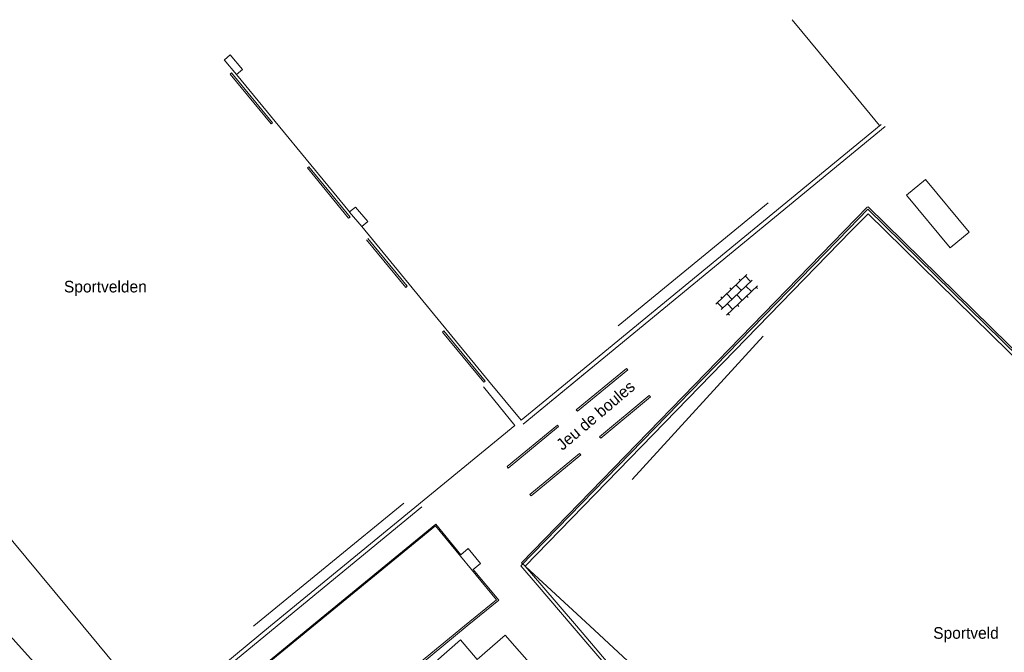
# Model space of a CAD drawing. Header units: metres. Extents: x 86385 to 87348, y 451052 to 451596.
# Tile 9 of 25: x 86608 to 86761, y 451496 to 451594. Entities that reach past the tile are written whole.
import ezdxf

# ---------------------------------------------------------------- set-up
doc = ezdxf.new("R2010")
doc.units = ezdxf.units.M
doc.linetypes.add('RI-HWA', pattern=[7.4, 5, -2.4])
for name, color, linetype, lineweight in [('B-WE-RI-HWA_TRANSPORTLEIDING-G', 150, 'RI-HWA', 18), ('functie-aanduiding', 8, 'Continuous', 0), ('hek', 8, 'Continuous', 0), ('hoofdgebouw', 8, 'Continuous', 0), ('kant open verharding', 8, 'Continuous', 0), ('kant verharding', 8, 'Continuous', 0), ('open verharding 4', 8, 'Continuous', 0), ('overig lijnvormig object', 8, 'Continuous', 0), ('overig opstal', 8, 'Continuous', 0), ('raster', 8, 'Continuous', 0)]:
    doc.layers.add(name, color=color, linetype=linetype, lineweight=lineweight)
doc.styles.add('Style-WORKING', font='WORKING.shx')

# ---------------------------------------------------------------- blocks, each defined once
blk = doc.blocks.new('OVTP4')
at = {"layer": 'open verharding 4', "color": 7, "linetype": 'Continuous', "lineweight": 0}
for p, q in [((0, 1.2), (6.6, 1.2)), ((0, 0), (6.6, 0)), ((0.3, 1.2), (0.3, 0)), ((1.3, 1.5), (1.3, 1.2)), ((1.3, 0), (1.3, -1.2)), ((2.3, 1.2), (2.3, 0)), ((3.3, 1.5), (3.3, 1.2)), ((3.3, 0), (3.3, -1.2)), ((4.3, 1.2), (4.3, 0)), ((5.3, 1.5), (5.3, 1.2)), ((5.3, 0), (5.3, -1.2)), ((6.3, 1.2), (6.3, 0)), ((0, -1.2), (6.6, -1.2)), ((0.3, -1.2), (0.3, -1.5)), ((2.3, -1.2), (2.3, -1.5)), ((4.3, -1.2), (4.3, -1.5)), ((6.3, -1.2), (6.3, -1.5))]:
    blk.add_line(p, q, dxfattribs=at)
blk = doc.blocks.new('A$Cf75df683')
at = {"layer": 'hek', "linetype": 'Continuous', "lineweight": 0}
for p, q in [((86784.8, 451520.79), (86739.78, 451564.99)), ((86686.31, 451531.31), (86697.12, 451540.2)), ((86672.74, 451515.77), (86653.5, 451500)), ((86653.5, 451500), (86641.69, 451490.32)), ((86651.38, 451478.47), (86677.63, 451500))]:
    blk.add_line(p, q, dxfattribs=at)
at = {"layer": 'hek', "linetype": 'Continuous', "lineweight": 0, "flags": 128}
blk.add_lwpolyline([(86677.63, 451500), (86682.52, 451504.01), (86678.52, 451508.75), (86679.68, 451509.68), (86677.75, 451512.03), (86676.64, 451511), (86672.74, 451515.77)], dxfattribs=at)
at = {"layer": 'hoofdgebouw', "linetype": 'Continuous', "lineweight": 13, "flags": 128}
for points in [[(86675.45, 451463.1), (86661.31, 451479.05), (86665.67, 451482.88), (86663, 451485.88), (86676.6, 451497.85), (86679.17, 451494.78), (86683.52, 451498.58)], [(86683.52, 451498.58), (86697.54, 451482.54), (86700.31, 451484.97), (86708.22, 451475.93), (86699.36, 451468.18), (86701.33, 451465.93), (86693.13, 451458.77), (86691.16, 451461.02), (86681.48, 451452.41)]]:
    blk.add_lwpolyline(points, dxfattribs=at)
at = {"layer": 'kant open verharding', "linetype": 'Continuous', "lineweight": 0, "flags": 128}
blk.add_lwpolyline([(86644.96, 451456.05), (86622.22, 451481.27), (86605.34, 451500)], dxfattribs=at)
at = {"layer": 'kant verharding', "linetype": 'Continuous', "lineweight": 0}
for p, q in [((86659.38, 451564.2), (86641.84, 451585.53)), ((86689.41, 451534.69), (86741.83, 451577.74)), ((86680.93, 451538.01), (86661.25, 451561.94)), ((86688.46, 451506.35), (86693.91, 451500)), ((86689.17, 451506.28), (86694.55, 451500)), ((86677.21, 451500), (86682.16, 451504.06)), ((86631.38, 451487.07), (86647.12, 451500)), ((86693.91, 451500), (86764.54, 451417.65)), ((86694.55, 451500), (86764.91, 451417.98))]:
    blk.add_line(p, q, dxfattribs=at)
at = {"layer": 'kant verharding', "linetype": 'Continuous', "lineweight": 0, "flags": 128}
for points in [[(86789.25, 451516.09), (86739.76, 451564.62), (86736.83, 451561.61)], [(86788.86, 451515.78), (86739.77, 451563.93), (86737.13, 451561.22)], [(86736.83, 451561.61), (86685.91, 451509.31), (86688.46, 451506.35)], [(86737.13, 451561.22), (86686.6, 451509.28), (86689.17, 451506.28)], [(86680.93, 451538.01), (86685.96, 451531.89), (86689.41, 451534.69)], [(86647.12, 451500), (86684.98, 451531.08), (86680.13, 451537.06)], [(86682.16, 451504.06), (86672.7, 451515.53), (86653.78, 451500)], [(86653.78, 451500), (86641.99, 451490.33), (86651.34, 451478.77), (86677.21, 451500)]]:
    blk.add_lwpolyline(points, dxfattribs=at)
at = {"layer": 'overig lijnvormig object', "linetype": 'Continuous', "lineweight": 0}
for p, q in [((86647.43, 451578.04), (86641.07, 451585.75)), ((86659.23, 451563.22), (86652.84, 451571.02)), ((86680.4, 451537.95), (86674, 451545.74)), ((86694.71, 451533.31), (86702.52, 451539.71)), ((86698.33, 451529.13), (86706.03, 451535.51)), ((86683.97, 451524.49), (86691.79, 451530.91)), ((86687.51, 451520.19), (86695.21, 451526.54))]:
    blk.add_line(p, q, dxfattribs=at)
at = {"layer": 'overig lijnvormig object', "linetype": 'Continuous', "lineweight": 0, "flags": 128}
for points in [[(86641.07, 451585.75), (86640.86, 451585.56), (86647.2, 451577.85), (86647.43, 451578.04)], [(86652.84, 451571.02), (86653.05, 451571.19), (86659.45, 451563.41), (86659.23, 451563.22)], [(86662.01, 451559.86), (86668.11, 451552.49), (86668.32, 451552.67), (86662.23, 451560.07)], [(86674, 451545.74), (86673.79, 451545.57), (86680.19, 451537.78), (86680.4, 451537.95)], [(86702.52, 451539.71), (86702.33, 451539.93), (86694.51, 451533.51), (86694.71, 451533.31)], [(86698.33, 451529.13), (86698.15, 451529.34), (86705.84, 451535.72), (86706.03, 451535.51)], [(86691.79, 451530.91), (86691.63, 451531.13), (86683.8, 451524.71), (86683.97, 451524.49)], [(86687.51, 451520.19), (86687.34, 451520.4), (86695.03, 451526.76), (86695.21, 451526.54)]]:
    blk.add_lwpolyline(points, dxfattribs=at)
at = {"layer": 'overig opstal', "linetype": 'Continuous', "lineweight": 13}
for p, q in [((86641.82, 451585.51), (86641.84, 451585.53)), ((86661.25, 451561.94), (86662.19, 451562.71))]:
    blk.add_line(p, q, dxfattribs=at)
at = {"layer": 'overig opstal', "linetype": 'Continuous', "lineweight": 13, "flags": 128}
for points in [[(86639.96, 451587.81), (86639.93, 451587.79), (86641.82, 451585.51)], [(86641.84, 451585.53), (86642.77, 451586.3), (86640.88, 451588.58), (86639.96, 451587.81)], [(86752.5, 451558.62), (86755.46, 451561.04), (86748.7, 451569.24), (86745.74, 451566.82), (86752.5, 451558.62)], [(86662.19, 451562.71), (86660.3, 451564.95), (86659.38, 451564.2)], [(86659.38, 451564.2), (86659.36, 451564.18), (86661.25, 451561.94)]]:
    blk.add_lwpolyline(points, dxfattribs=at)
at = {"layer": 'raster', "linetype": 'Continuous', "lineweight": 0}
for p, q in [((86736.46, 451583.76), (86728.03, 451594.01)), ((86741.56, 451577.59), (86736.46, 451583.76)), ((86686.29, 451531.3), (86742.44, 451577.45)), ((86562.27, 451567.1), (86618.01, 451500)), ((86701.02, 451546.55), (86724.31, 451565.63)), ((86723.52, 451544.93), (86703.2, 451522.7)), ((86644.52, 451500), (86667.77, 451519.04)), ((86648.14, 451500), (86670.58, 451518.45)), ((86618.01, 451500), (86629.78, 451485.84)), ((86634.33, 451488.65), (86648.14, 451500)), ((86644.46, 451499.96), (86644.52, 451500)), ((86696.61, 451500), (86720.8, 451477.64))]:
    blk.add_line(p, q, dxfattribs=at)
at = {"layer": 'raster', "linetype": 'Continuous', "lineweight": 0, "flags": 128}
blk.add_lwpolyline([(86739.7, 451565.01), (86686.04, 451509.77), (86696.61, 451500)], dxfattribs=at)
at = {"layer": 'open verharding 4', "linetype": 'Continuous', "lineweight": 0, "rotation": 43.75217044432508}
blk.add_blockref('OVTP4', (86717.02, 451549.05), dxfattribs=at)
at = {"layer": 'functie-aanduiding', "linetype": 'Continuous', "lineweight": 13, "style": 'Style-WORKING'}
for s, p in [('Sportvelden', (86615.08, 451551.72)), ('Sportveld', (86749.88, 451498.01))]:
    blk.add_text(s, height=1.8, dxfattribs=at).set_placement(p)
blk.add_text('Jeu de boules', height=1.8, rotation=40.334, dxfattribs=at).set_placement((86692.38, 451527.12))

msp = doc.modelspace()

# ---------------------------------------------------------------- block references
at = {"layer": 'B-WE-RI-HWA_TRANSPORTLEIDING-G'}
msp.add_blockref('A$Cf75df683', (0, 0), dxfattribs=at)

doc.saveas('drawing.dxf')
